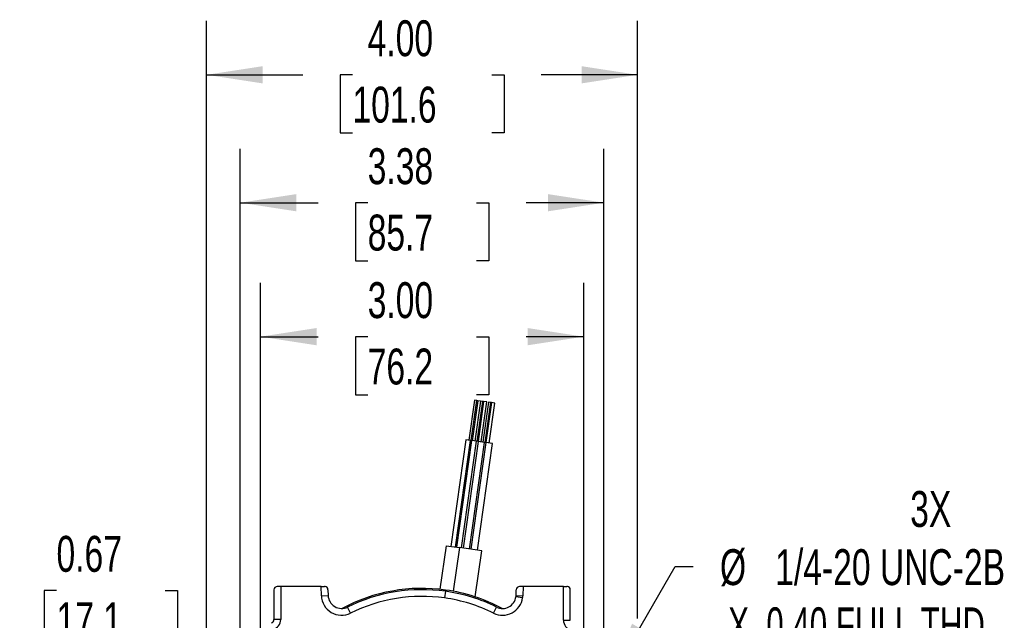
# Model space of a CAD drawing. Header units: inches. Extents: x 0 to 44, y 0 to 34.
# Tile 21 of 26: x 30.1 to 39.2, y 18.4 to 24. Entities that reach past the tile are written whole.
import ezdxf

# ---------------------------------------------------------------- set-up
doc = ezdxf.new("R2010")
doc.units = ezdxf.units.IN
doc.header["$LTSCALE"] = 4
doc.header["$MEASUREMENT"] = 0
doc.layers.add('DIMENSIONS', color=140, linetype='Continuous', lineweight=25)
doc.styles.add('SLDTEXTSTYLE0', font='TXT', dxfattribs={"width": 0.7})
doc.styles.add('SLDTEXTSTYLE1', font='TXT', dxfattribs={"width": 0.65})
doc.dimstyles.new('SLDDIMSTYLE0', dxfattribs={"dimtxt": 0.339844, "dimasz": 0.52, "dimexe": 0, "dimexo": 0.0625, "dimgap": 0.084961, "dimtad": 0, "dimtih": 1, "dimtoh": 1, "dimrnd": 1e-09, "dimzin": 12, "dimdsep": 46, "dimtxsty": 'SLDTEXTSTYLE0', "dimsah": 1, "dimcen": 0.09, "dimadec": 0, "dimazin": 3, "dimtfac": 1, "dimtofl": 0, "dimtmove": 0, "dimatfit": 3, "dimfxl": 0, "dimfrac": 2, "dimtolj": 1, "dimtzin": 12, "dimarcsym": 0})
doc.dimstyles.new('SLDDIMSTYLE1', dxfattribs={"dimtxt": 0.339844, "dimasz": 0.52, "dimexe": 0, "dimexo": 0.0625, "dimgap": 0.084961, "dimtad": 0, "dimtih": 1, "dimtoh": 1, "dimrnd": 1e-09, "dimdsep": 46, "dimtxsty": 'SLDTEXTSTYLE0', "dimsah": 1, "dimcen": 0.09, "dimadec": 0, "dimazin": 2, "dimtfac": 1, "dimtmove": 0, "dimatfit": 0, "dimfxl": 0, "dimfrac": 2, "dimtolj": 1, "dimtzin": 12, "dimarcsym": 0})
doc.dimstyles.new('SLDDIMSTYLE2', dxfattribs={"dimtxt": 0.339844, "dimasz": 0.52, "dimexe": 0, "dimexo": 0.0625, "dimgap": 0.084961, "dimtad": 0, "dimtih": 1, "dimtoh": 1, "dimrnd": 1e-09, "dimzin": 4, "dimdsep": 46, "dimtxsty": 'SLDTEXTSTYLE0', "dimsah": 1, "dimcen": 0.09, "dimadec": 0, "dimazin": 1, "dimtfac": 1, "dimtofl": 0, "dimtmove": 0, "dimatfit": 3, "dimfxl": 0, "dimfrac": 2, "dimtolj": 1, "dimtzin": 12, "dimarcsym": 0})
doc.dimstyles.new('SLDDIMSTYLE4', dxfattribs={"dimtxt": 0.339844, "dimasz": 0.52, "dimexe": 0, "dimexo": 0.0625, "dimgap": 0.084961, "dimtad": 0, "dimtih": 1, "dimtoh": 1, "dimdec": 3, "dimrnd": 1e-09, "dimzin": 12, "dimdsep": 46, "dimtxsty": 'SLDTEXTSTYLE0', "dimsah": 1, "dimcen": 0, "dimadec": 0, "dimazin": 3, "dimtfac": 1, "dimtdec": 3, "dimtofl": 0, "dimtmove": 0, "dimatfit": 3, "dimfxl": 0, "dimfrac": 2, "dimtolj": 1, "dimtzin": 12, "dimarcsym": 0})

# ---------------------------------------------------------------- blocks, each defined once
blk = doc.blocks.new('_D')
at = {"layer": 'DIMENSIONS'}
for p, q in [((32.098, 18.1966), (32.098, 22.7772)), ((35.473, 18.2311), (35.473, 22.7772)), ((32.098, 22.2772), (32.8202, 22.2772)), ((33.2806, 22.2772), (33.1665, 22.2772)), ((33.1665, 22.2772), (33.1665, 21.737)), ((34.2905, 22.2772), (34.4046, 22.2772)), ((34.4046, 22.2772), (34.4046, 21.737)), ((35.473, 22.2772), (34.7509, 22.2772)), ((33.1665, 21.737), (33.2806, 21.737)), ((34.4046, 21.737), (34.2905, 21.737))]:
    blk.add_line(p, q, dxfattribs=at)
for points in [[(32.098, 22.2772), (32.618, 22.1972), (32.618, 22.3572)], [(35.473, 22.2772), (34.953, 22.3572), (34.953, 22.1972)]]:
    blk.add_solid(points, dxfattribs=at)
at = {"layer": 'DIMENSIONS', "char_height": 0.33333, "attachment_point": 1, "style": 'SLDTEXTSTYLE0'}
for s, insert in [('3.38', (33.2806, 22.7829)), ('85.7', (33.2806, 22.1667))]:
    blk.add_mtext(s, dxfattribs=dict(at, insert=insert))
blk = doc.blocks.new('_D_2')
at = {"layer": 'DIMENSIONS'}
for p, q in [((29.7799, 18.6777), (29.5162, 18.6777)), ((29.5162, 18.6777), (29.5162, 17.7561)), ((30.3923, 18.6777), (30.2782, 18.6777)), ((30.2782, 18.6777), (30.2782, 18.1376)), ((31.4022, 18.6777), (31.5163, 18.6777)), ((31.5163, 18.6777), (31.5163, 18.1376)), ((30.2782, 18.1376), (30.3923, 18.1376)), ((31.5163, 18.1376), (31.4022, 18.1376)), ((31.6575, 17.7561), (29.0162, 17.7561)), ((32.865, 17.0841), (29.0162, 17.0841)), ((29.5162, 17.0841), (29.5162, 16.0841))]:
    blk.add_line(p, q, dxfattribs=at)
for points in [[(29.5162, 17.7561), (29.5962, 18.2761), (29.4362, 18.2761)], [(29.5162, 17.0841), (29.4362, 16.5641), (29.5962, 16.5641)]]:
    blk.add_solid(points, dxfattribs=at)
at = {"layer": 'DIMENSIONS', "char_height": 0.33333, "attachment_point": 1, "style": 'SLDTEXTSTYLE0'}
for s, insert in [('0.67', (30.3923, 19.1835)), ('17.1', (30.3923, 18.5673))]:
    blk.add_mtext(s, dxfattribs=dict(at, insert=insert))
blk = doc.blocks.new('_D_3')
at = {"layer": 'DIMENSIONS'}
for p, q in [((31.7855, 17.9641), (31.7855, 23.965)), ((35.7855, 18.4174), (35.7855, 23.965)), ((31.7855, 23.465), (32.6788, 23.465)), ((33.1392, 23.465), (33.0251, 23.465)), ((33.0251, 23.465), (33.0251, 22.9249)), ((34.4318, 23.465), (34.5459, 23.465)), ((34.5459, 23.465), (34.5459, 22.9249)), ((35.7855, 23.465), (34.8922, 23.465)), ((33.0251, 22.9249), (33.1392, 22.9249)), ((34.5459, 22.9249), (34.4318, 22.9249)), ((35.7855, 16.8443), (35.7855, 18.1774))]:
    blk.add_line(p, q, dxfattribs=at)
for points in [[(31.7855, 23.465), (32.3055, 23.385), (32.3055, 23.545)], [(35.7855, 23.465), (35.2655, 23.545), (35.2655, 23.385)]]:
    blk.add_solid(points, dxfattribs=at)
at = {"layer": 'DIMENSIONS', "char_height": 0.33333, "attachment_point": 1, "style": 'SLDTEXTSTYLE0'}
for s, insert in [('4.00', (33.2806, 23.9708)), ('101.6', (33.1392, 23.3546))]:
    blk.add_mtext(s, dxfattribs=dict(at, insert=insert))
blk = doc.blocks.new('_D_4')
at = {"layer": 'DIMENSIONS'}
for p, q in [((32.2855, 17.4876), (32.2855, 21.5334)), ((35.2855, 17.4876), (35.2855, 21.5334)), ((32.2855, 21.0334), (32.8202, 21.0334)), ((33.2806, 21.0334), (33.1665, 21.0334)), ((33.1665, 21.0334), (33.1665, 20.4932)), ((34.2905, 21.0334), (34.4046, 21.0334)), ((34.4046, 21.0334), (34.4046, 20.4932)), ((35.2855, 21.0334), (34.7509, 21.0334)), ((33.1665, 20.4932), (33.2806, 20.4932)), ((34.4046, 20.4932), (34.2905, 20.4932))]:
    blk.add_line(p, q, dxfattribs=at)
for points in [[(32.2855, 21.0334), (32.8055, 20.9534), (32.8055, 21.1134)], [(35.2855, 21.0334), (34.7655, 21.1134), (34.7655, 20.9534)]]:
    blk.add_solid(points, dxfattribs=at)
at = {"layer": 'DIMENSIONS', "char_height": 0.33333, "attachment_point": 1, "style": 'SLDTEXTSTYLE0'}
for s, insert in [('3.00', (33.2806, 21.5391)), ('76.2', (33.2806, 20.9229))]:
    blk.add_mtext(s, dxfattribs=dict(at, insert=insert))
blk = doc.blocks.new('_D_7')
at = {"layer": 'DIMENSIONS'}
for p, q in [((35.5433, 17.8778), (36.1337, 18.9004)), ((36.1337, 18.9004), (36.3002, 18.9004))]:
    blk.add_line(p, q, dxfattribs=at)
blk.add_solid([(35.5433, 17.8778), (35.8726, 18.2881), (35.734, 18.3681)], dxfattribs=at)
at = {"layer": 'DIMENSIONS', "attachment_point": 1}
for s, insert, char_height, style in [('3X', (38.3157, 19.6001), 0.33333, 'SLDTEXTSTYLE0'), ('%%c', (36.5502, 19.06), 0.33333, 'SLDTEXTSTYLE0'), ('1/4-20 UNC-2B', (37.0633, 19.06), 0.333333, 'SLDTEXTSTYLE0'), ('X  0.40 FULL THD', (36.6265, 18.5199), 0.333333, 'SLDTEXTSTYLE1')]:
    blk.add_mtext(s, dxfattribs=dict(at, insert=insert, char_height=char_height, style=style))

msp = doc.modelspace()

# ---------------------------------------------------------------- linework, layer by layer
for p, q in [((34.2725, 20.4431), (34.2204, 20.0718)), ((34.2425, 20.0687), (34.2946, 20.44)), ((34.3022, 20.439), (34.2501, 20.0676)), ((34.2946, 20.44), (34.2725, 20.4431)), ((34.3271, 20.4355), (34.275, 20.0641)), ((34.3022, 20.439), (34.2946, 20.44)), ((34.2971, 20.061), (34.3492, 20.4324)), ((34.3271, 20.4355), (34.3022, 20.439)), ((34.3568, 20.4313), (34.3047, 20.06)), ((34.3492, 20.4324), (34.3271, 20.4355)), ((34.3344, 20.0558), (34.3865, 20.4271)), ((34.4008, 20.4251), (34.3486, 20.0538)), ((34.3568, 20.4313), (34.3492, 20.4324)), ((34.3865, 20.4271), (34.3568, 20.4313)), ((34.3708, 20.0507), (34.4229, 20.422)), ((34.4305, 20.421), (34.3783, 20.0496)), ((34.4229, 20.422), (34.4008, 20.4251)), ((34.408, 20.0454), (34.4602, 20.4168)), ((34.4305, 20.421), (34.4229, 20.422)), ((34.4602, 20.4168), (34.4305, 20.421)), ((34.1907, 20.076), (34.0516, 19.0857)), ((34.0959, 19.0795), (34.2349, 20.0698)), ((34.2453, 20.0683), (34.1063, 19.078)), ((34.1505, 19.0718), (34.2895, 20.0621)), ((34.3047, 20.06), (34.1657, 19.0697)), ((34.2349, 20.0698), (34.1907, 20.076)), ((34.2251, 19.0613), (34.3641, 20.0516)), ((34.2453, 20.0683), (34.2349, 20.0698)), ((34.3783, 20.0496), (34.2393, 19.0593)), ((34.2895, 20.0621), (34.2453, 20.0683)), ((34.3047, 20.06), (34.2895, 20.0621)), ((34.2987, 19.051), (34.4378, 20.0413)), ((34.3641, 20.0516), (34.3047, 20.06)), ((34.3783, 20.0496), (34.3632, 20.0517)), ((34.4378, 20.0413), (34.3783, 20.0496)), ((34.008, 19.0918), (33.9512, 18.6875)), ((34.008, 19.0918), (34.1315, 19.0745)), ((34.1315, 19.0745), (34.0746, 18.6694)), ((34.3397, 19.0452), (34.1315, 19.0745)), ((34.2795, 18.6166), (34.3397, 19.0452)), ((32.4105, 18.6829), (32.4105, 18.4059)), ((32.473, 18.7141), (32.4418, 18.7141)), ((32.473, 18.7141), (32.473, 18.4059)), ((32.848, 18.7141), (32.473, 18.7141)), ((32.851, 18.6279), (32.848, 18.7141)), ((32.848, 18.7141), (32.8803, 18.7141)), ((32.8847, 18.7138), (32.8803, 18.7141)), ((32.9116, 18.684), (32.9135, 18.6301)), ((34.0024, 18.669), (33.9937, 18.6071)), ((34.6576, 18.6301), (34.6595, 18.684)), ((34.7231, 18.7141), (34.6907, 18.7141)), ((34.7231, 18.7141), (34.72, 18.6279)), ((35.098, 18.7141), (34.7231, 18.7141)), ((35.098, 18.3996), (35.098, 18.7141)), ((35.098, 18.7141), (35.1293, 18.7141)), ((35.1336, 18.7138), (35.1293, 18.7141)), ((35.1605, 18.3996), (35.1605, 18.6829)), ((32.851, 18.6279), (32.9135, 18.6301)), ((34.7183, 18.6084), (34.6564, 18.6171)), ((34.6576, 18.6301), (34.72, 18.6279)), ((33.1215, 18.4664), (33.0938, 18.5224)), ((34.4495, 18.4664), (34.4772, 18.5224)), ((32.473, 18.4059), (32.4105, 18.4059)), ((35.098, 18.3996), (35.1605, 18.3996))]:
    msp.add_line(p, q)
for centre, radius, start, end in [((32.4418, 18.6829), 0.0312, 90, 180), ((32.8803, 18.6829), 0.0312, 2, 82.00939), ((33.7855, 17.1241), 1.5721, 82.00939, 118.209), ((33.7855, 17.1241), 1.56, 82.00939, 116.32146), ((33.7855, 17.1241), 1.56, 63.67854, 82.00939), ((33.7855, 17.1241), 1.5721, 61.791, 82.00939), ((34.6907, 18.6829), 0.0312, 90, 178), ((35.1293, 18.6829), 0.0312, 360, 82.00939), ((33.0384, 18.6344), 0.1875, 182, 296.32146), ((33.0384, 18.6344), 0.125, 182, 296.32146), ((33.7855, 17.1241), 1.4975, 82.00939, 116.32146), ((33.7855, 17.1241), 1.4975, 63.67854, 82.00939), ((34.5327, 18.6344), 0.1875, 243.67854, 352.00939), ((34.5327, 18.6344), 0.125, 243.67854, 352.00939), ((34.5327, 18.6344), 0.125, 352.00939, 358), ((34.5327, 18.6344), 0.1875, 352.00939, 358), ((32.3792, 18.4059), 0.0313, 285.82964, 0.04669), ((32.3792, 18.4059), 0.0938, 285.71943, 0.0122), ((35.1918, 18.3996), 0.0938, 179.98788, 254.10773)]:
    msp.add_arc(centre, radius, start, end)

# ---------------------------------------------------------------- dimensions: what is measured, and where the dimension line sits
at = {"layer": 'DIMENSIONS'}
for base, p1, p2, dimstyle, picture, middle in [((35.7855, 23.465), (31.7855, 17.7641), (35.7855, 16.6443), 'SLDDIMSTYLE2', '_D_3', (33.7855, 23.465)), ((35.4730207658, 22.277154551), (32.0980207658, 17.9966299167), (35.4730207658, 18.0311299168), 'SLDDIMSTYLE0', '_D', (33.7855207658, 22.277154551)), ((35.2855, 21.0334), (32.2855, 17.2876), (35.2855, 17.2876), 'SLDDIMSTYLE2', '_D_4', (33.7855, 21.0334))]:
    dim = msp.add_linear_dim(base=base, p1=p1, p2=p2, dimstyle=dimstyle, dxfattribs=at)
    dim.commit()
    dim.dimension.update_dxf_attribs({"geometry": picture, "text_midpoint": middle, "dimtype": 160})
dim = msp.add_diameter_dim_2p(p1=(35.4028, 17.6345), p2=(35.5433, 17.8778), text='3X\\P%%c1/4-20 UNC-2B \\PX  0.40 FULL THD MAX ', dimstyle='SLDDIMSTYLE4', override={"dimpost": '<>'}, dxfattribs=at)
dim.commit()
dim.dimension.update_dxf_attribs({"geometry": '_D_7', "text_midpoint": (38.6092, 18.9004), "dimtype": 163})
dim = msp.add_linear_dim(base=(29.5162, 17.7561), p1=(33.065, 17.0841), p2=(31.8575, 17.7561), angle=90, dimstyle='SLDDIMSTYLE1', dxfattribs=at)
dim.commit()
dim.dimension.update_dxf_attribs({"geometry": '_D_2', "text_midpoint": (29.5162, 18.6777), "dimtype": 160})

doc.saveas('drawing.dxf')
